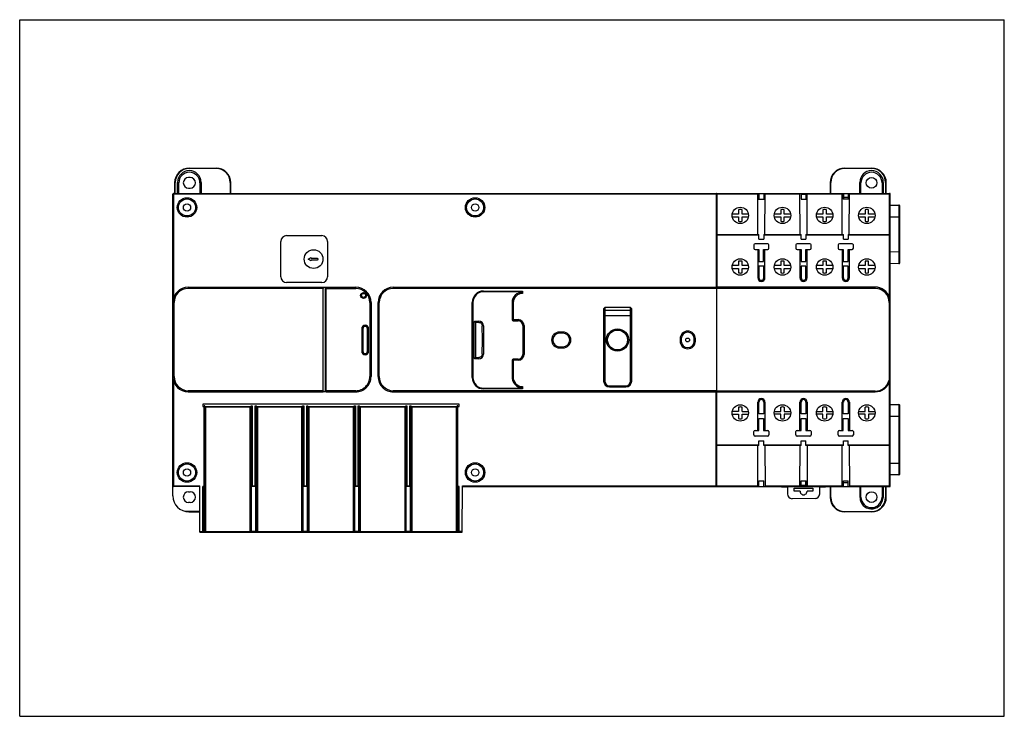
# Model space of a CAD drawing. Header units: millimetres. Extents: x 0 to 420, y 0 to 297.
import ezdxf

# ---------------------------------------------------------------- set-up
doc = ezdxf.new("R2010")
doc.units = ezdxf.units.MM
doc.header["$LTSCALE"] = 23.1
doc.layers.get('0').update_dxf_attribs({"linetype": 'CONTINUOUS'})

msp = doc.modelspace()

# ---------------------------------------------------------------- linework, layer by layer
at = {"color": 7, "linetype": 'Continuous'}
for p, q in [((0, 0), (0, 297)), ((0, 297), (420, 297)), ((420, 0), (420, 297)), ((72.37, 233.75), (83.77, 233.75)), ((351.97, 233.75), (363.37, 233.75)), ((66.07, 227.45), (66.07, 222.95)), ((67.35, 222.95), (67.37, 227.66)), ((67.37, 227.66), (67.87, 227.45)), ((67.85, 222.95), (67.87, 227.45)), ((72.67, 229.75), (72.07, 229.75)), ((77.37, 227.66), (76.87, 227.45)), ((76.87, 227.45), (76.89, 222.95)), ((77.37, 227.66), (77.39, 222.95)), ((90.07, 222.95), (90.07, 227.45)), ((345.67, 227.45), (345.67, 222.95)), ((358.35, 222.95), (358.37, 227.66)), ((358.37, 227.66), (358.87, 227.45)), ((358.85, 222.95), (358.87, 227.45)), ((368.37, 227.66), (367.87, 227.45)), ((367.87, 227.45), (367.89, 222.95)), ((368.37, 227.66), (368.39, 222.95)), ((369.67, 222.95), (369.67, 227.45)), ((65.37, 93.95), (65.37, 222.65)), ((65.67, 222.95), (371.07, 222.95)), ((72.07, 225.15), (72.67, 225.15)), ((297.07, 222.65), (297.08, 182.94)), ((297.37, 222.65), (297.37, 182.96)), ((314.87, 205.45), (314.81, 222.95)), ((315.2, 222.95), (315.2, 220.45)), ((315.36, 222.95), (315.36, 220.45)), ((317.38, 222.95), (317.38, 220.45)), ((317.54, 222.95), (317.54, 220.45)), ((317.87, 205.45), (317.93, 222.95)), ((332.87, 205.45), (332.81, 222.95)), ((333.38, 222.95), (333.38, 220.45)), ((335.37, 222.95), (335.37, 220.45)), ((335.54, 222.95), (335.54, 220.45)), ((335.87, 205.45), (335.93, 222.95)), ((350.87, 205.45), (350.81, 222.95)), ((351.2, 222.95), (351.2, 220.45)), ((351.36, 222.95), (351.36, 220.45)), ((353.38, 222.95), (353.38, 220.45)), ((353.54, 222.95), (353.54, 220.45)), ((353.87, 205.45), (353.93, 222.95)), ((371.37, 98.25), (371.37, 222.65)), ((315.2, 220.45), (317.54, 220.45)), ((335.37, 222.45), (333.38, 222.45)), ((333.38, 220.45), (335.54, 220.45)), ((353.54, 220.45), (351.2, 220.45)), ((353.38, 221.15), (351.36, 221.15)), ((306.62, 215.99), (306.62, 214.15)), ((308.12, 214.15), (308.12, 215.99)), ((324.62, 215.99), (324.62, 214.15)), ((326.12, 214.15), (326.12, 215.99)), ((342.62, 215.99), (342.62, 214.15)), ((344.12, 214.15), (344.12, 215.99)), ((360.62, 215.99), (360.62, 214.15)), ((362.12, 214.15), (362.12, 215.99)), ((371.37, 217.95), (375.07, 217.95)), ((375.37, 193.29), (375.37, 217.65)), ((306.62, 214.15), (303.92, 214.15)), ((303.92, 212.95), (306.62, 212.95)), ((306.62, 212.95), (306.62, 211.12)), ((310.82, 214.15), (308.12, 214.15)), ((308.12, 212.95), (310.82, 212.95)), ((308.12, 211.12), (308.12, 212.95)), ((324.62, 214.15), (321.92, 214.15)), ((321.92, 212.95), (324.62, 212.95)), ((324.62, 212.95), (324.62, 211.12)), ((328.82, 214.15), (326.12, 214.15)), ((326.12, 212.95), (328.82, 212.95)), ((326.12, 211.12), (326.12, 212.95)), ((342.62, 214.15), (339.92, 214.15)), ((339.92, 212.95), (342.62, 212.95)), ((342.62, 212.95), (342.62, 211.12)), ((346.82, 214.15), (344.12, 214.15)), ((344.12, 212.95), (346.82, 212.95)), ((344.12, 211.12), (344.12, 212.95)), ((360.62, 214.15), (357.92, 214.15)), ((357.92, 212.95), (360.62, 212.95)), ((360.62, 212.95), (360.62, 211.12)), ((364.82, 214.15), (362.12, 214.15)), ((362.12, 212.95), (364.82, 212.95)), ((362.12, 211.12), (362.12, 212.95)), ((111.37, 187.43), (111.37, 202.43)), ((113.87, 204.93), (128.87, 204.93)), ((131.37, 202.43), (131.37, 187.43)), ((297.37, 205.45), (315.34, 205.45)), ((315.34, 203.43), (315.34, 205.45)), ((315.34, 203.43), (317.39, 203.43)), ((317.39, 205.45), (333.34, 205.45)), ((317.39, 205.45), (317.39, 203.43)), ((333.34, 203.43), (333.34, 205.45)), ((333.34, 203.43), (335.39, 203.43)), ((335.39, 205.45), (351.34, 205.45)), ((335.39, 205.45), (335.39, 203.43)), ((351.34, 203.43), (351.34, 205.45)), ((351.34, 203.43), (353.39, 203.43)), ((353.39, 205.45), (371.07, 205.45)), ((353.39, 205.45), (353.39, 203.43)), ((313.12, 200.95), (313.12, 199.53)), ((319.07, 201.5), (313.67, 201.5)), ((313.67, 198.99), (314.83, 198.99)), ((314.83, 198.99), (315.33, 198.99)), ((314.83, 198.99), (314.83, 186.93)), ((315.33, 198.99), (315.33, 193.9)), ((317.34, 198.99), (317.9, 198.99)), ((317.34, 193.9), (317.34, 198.99)), ((317.9, 198.99), (319.07, 198.99)), ((317.9, 186.93), (317.9, 198.99)), ((319.62, 199.53), (319.62, 200.95)), ((331.12, 200.95), (331.12, 199.53)), ((337.07, 201.5), (331.67, 201.5)), ((331.67, 198.99), (332.83, 198.99)), ((332.83, 198.99), (333.33, 198.99)), ((332.83, 198.99), (332.83, 186.93)), ((333.33, 198.99), (333.33, 193.9)), ((335.34, 198.99), (335.9, 198.99)), ((335.34, 193.9), (335.34, 198.99)), ((335.9, 198.99), (337.07, 198.99)), ((335.9, 186.93), (335.9, 198.99)), ((337.62, 199.53), (337.62, 200.95)), ((349.12, 200.95), (349.12, 199.53)), ((355.07, 201.5), (349.67, 201.5)), ((349.67, 198.99), (350.83, 198.99)), ((350.83, 198.99), (351.33, 198.99)), ((350.83, 198.99), (350.83, 186.93)), ((351.33, 198.99), (351.33, 193.9)), ((353.34, 198.99), (353.9, 198.99)), ((353.34, 193.9), (353.34, 198.99)), ((353.9, 198.99), (355.07, 198.99)), ((353.9, 186.93), (353.9, 198.99)), ((355.62, 199.53), (355.62, 200.95)), ((375.07, 197.99), (375.07, 193.01)), ((123.06, 194.93), (124.37, 195.68)), ((124.37, 194.18), (123.06, 194.93)), ((124.37, 195.18), (124.37, 195.68)), ((127.08, 195.18), (124.37, 195.18)), ((124.37, 194.18), (124.37, 194.68)), ((124.37, 194.68), (127.08, 194.68)), ((306.62, 193.99), (306.62, 192.15)), ((308.12, 192.15), (308.12, 193.99)), ((315.33, 193.9), (317.34, 193.9)), ((324.62, 193.99), (324.62, 192.15)), ((326.12, 192.15), (326.12, 193.99)), ((333.33, 193.9), (335.34, 193.9)), ((342.62, 193.99), (342.62, 192.15)), ((344.12, 192.15), (344.12, 193.99)), ((351.33, 193.9), (353.34, 193.9)), ((360.62, 193.99), (360.62, 192.15)), ((362.12, 192.15), (362.12, 193.99)), ((306.62, 192.15), (303.92, 192.15)), ((303.92, 190.95), (306.62, 190.95)), ((306.62, 190.95), (306.62, 189.12)), ((310.82, 192.15), (308.12, 192.15)), ((308.12, 190.95), (310.82, 190.95)), ((308.12, 189.12), (308.12, 190.95)), ((317.4, 191.97), (315.33, 191.97)), ((315.33, 191.97), (315.33, 186.93)), ((317.4, 186.93), (317.4, 191.97)), ((324.62, 192.15), (321.92, 192.15)), ((321.92, 190.95), (324.62, 190.95)), ((324.62, 190.95), (324.62, 189.12)), ((328.82, 192.15), (326.12, 192.15)), ((326.12, 190.95), (328.82, 190.95)), ((326.12, 189.12), (326.12, 190.95)), ((335.4, 191.97), (333.33, 191.97)), ((333.33, 191.97), (333.33, 186.93)), ((335.4, 186.93), (335.4, 191.97)), ((342.62, 192.15), (339.92, 192.15)), ((339.92, 190.95), (342.62, 190.95)), ((342.62, 190.95), (342.62, 189.12)), ((346.82, 192.15), (344.12, 192.15)), ((344.12, 190.95), (346.82, 190.95)), ((344.12, 189.12), (344.12, 190.95)), ((353.4, 191.97), (351.33, 191.97)), ((351.33, 191.97), (351.33, 186.93)), ((353.4, 186.93), (353.4, 191.97)), ((360.62, 192.15), (357.92, 192.15)), ((357.92, 190.95), (360.62, 190.95)), ((360.62, 190.95), (360.62, 189.12)), ((364.82, 192.15), (362.12, 192.15)), ((362.12, 190.95), (364.82, 190.95)), ((362.12, 189.12), (362.12, 190.95)), ((375.07, 192.99), (371.37, 192.95)), ((375.07, 193.01), (375.07, 192.99)), ((128.87, 184.93), (113.87, 184.93)), ((71.87, 182.93), (129.39, 182.93)), ((129.38, 138.83), (129.38, 182.43)), ((129.45, 182.93), (143.37, 182.93)), ((130.37, 182.43), (130.37, 138.83)), ((159.37, 182.93), (364.87, 182.93)), ((214.52, 181.02), (197.87, 181.02)), ((214.52, 181.32), (214.52, 180.33)), ((364.87, 182.99), (297.37, 182.99)), ((297.37, 98.25), (297.37, 182.93)), ((149.87, 176.43), (149.87, 144.83)), ((152.87, 144.83), (152.87, 176.43)), ((193.3, 176.45), (193.3, 144.45)), ((210.05, 176.35), (210.05, 169.12)), ((210.55, 176.35), (210.55, 169.12)), ((249.07, 173.77), (249.57, 174.3)), ((249.07, 173.77), (249.07, 142.95)), ((260.57, 174.3), (249.57, 174.3)), ((249.57, 174.3), (249.57, 142.95)), ((260.57, 142.95), (260.57, 174.3)), ((260.57, 174.3), (261.07, 173.77)), ((261.07, 142.95), (261.07, 173.77)), ((193.92, 152.75), (193.92, 168.15)), ((194.01, 168.37), (194.04, 168.33)), ((194.01, 168.37), (194.42, 167.95)), ((194.08, 168.3), (194.12, 168.26)), ((194.16, 168.21), (194.21, 168.17)), ((194.22, 168.45), (195.82, 168.45)), ((194.26, 168.12), (194.31, 168.07)), ((194.36, 168.01), (194.42, 167.95)), ((210.55, 169.12), (212.62, 169.12)), ((210.55, 168.62), (212.62, 168.62)), ((145.89, 165.25), (145.89, 155.65)), ((146.39, 165.25), (146.39, 155.65)), ((148.34, 155.65), (148.34, 165.25)), ((148.84, 155.65), (148.84, 165.25)), ((197.82, 166.47), (197.87, 160.45)), ((214.64, 166.6), (214.64, 154.3)), ((215.14, 166.6), (215.14, 154.3)), ((231.77, 163.82), (230.27, 163.82)), ((197.87, 160.45), (197.82, 154.44)), ((231.77, 163.32), (230.27, 163.32)), ((281.7, 160.95), (281.7, 159.95)), ((282.2, 160.95), (282.2, 159.95)), ((287.74, 159.95), (287.74, 160.95)), ((288.24, 159.95), (288.24, 160.95)), ((230.27, 157.59), (231.77, 157.59)), ((230.27, 157.09), (231.77, 157.09)), ((194.01, 152.54), (194.42, 152.95)), ((194.01, 152.54), (194.04, 152.57)), ((194.08, 152.61), (194.12, 152.65)), ((194.16, 152.69), (194.21, 152.74)), ((195.82, 152.45), (194.22, 152.45)), ((194.26, 152.79), (194.31, 152.84)), ((194.36, 152.9), (194.42, 152.95)), ((210.05, 151.79), (210.05, 145.04)), ((212.62, 152.29), (210.55, 152.29)), ((210.55, 151.79), (210.55, 145.01)), ((212.62, 151.79), (210.55, 151.79)), ((143.36, 138.83), (130.67, 138.83)), ((197.87, 139.89), (214.52, 139.89)), ((214.52, 140.55), (214.52, 139.59)), ((251.57, 140.95), (258.57, 140.95)), ((251.57, 140.45), (258.57, 140.45)), ((71.87, 138.33), (129.39, 138.33)), ((129.39, 138.33), (129.45, 138.37)), ((130.45, 138.39), (130.32, 138.39)), ((130.5, 138.39), (130.45, 138.39)), ((130.68, 138.33), (143.37, 138.33)), ((159.37, 138.33), (364.87, 138.33)), ((78.11, 133.06), (78.11, 132.1)), ((187.53, 133.06), (78.11, 133.06)), ((78.11, 132.1), (78.72, 132.1)), ((78.72, 78.45), (78.72, 132.35)), ((78.97, 132.35), (78.72, 132.35)), ((78.97, 78.85), (78.97, 132.35)), ((78.97, 132.1), (79.27, 131.8)), ((78.97, 132.1), (98.67, 132.1)), ((79.09, 131.99), (79.12, 131.95)), ((79.15, 131.92), (79.19, 131.88)), ((79.23, 131.84), (79.27, 131.8)), ((98.33, 131.86), (98.27, 131.8)), ((98.67, 78.85), (98.67, 132.35)), ((98.67, 132.35), (99.21, 132.35)), ((98.91, 78.46), (98.91, 132.35)), ((100.42, 132.35), (100.97, 132.35)), ((100.72, 78.45), (100.72, 132.35)), ((100.97, 78.85), (100.97, 132.35)), ((100.97, 132.1), (120.67, 132.1)), ((101.31, 131.86), (101.37, 131.8)), ((120.67, 132.1), (120.37, 131.8)), ((120.41, 131.84), (120.37, 131.8)), ((120.48, 131.92), (120.45, 131.88)), ((120.55, 131.99), (120.52, 131.95)), ((120.67, 78.75), (120.67, 132.35)), ((120.67, 132.35), (121.21, 132.35)), ((120.91, 78.46), (120.91, 132.35)), ((122.42, 132.35), (122.97, 132.35)), ((122.72, 78.45), (122.72, 132.35)), ((122.97, 78.75), (122.97, 132.35)), ((122.97, 132.1), (123.27, 131.8)), ((122.97, 132.1), (142.67, 132.1)), ((123.09, 131.99), (123.12, 131.95)), ((123.15, 131.92), (123.19, 131.88)), ((123.23, 131.84), (123.27, 131.8)), ((142.67, 132.1), (142.37, 131.8)), ((142.41, 131.84), (142.37, 131.8)), ((142.48, 131.92), (142.45, 131.88)), ((142.55, 131.99), (142.52, 131.95)), ((142.67, 78.75), (142.67, 132.35)), ((142.67, 132.35), (143.21, 132.35)), ((142.91, 78.46), (142.91, 132.35)), ((144.42, 132.35), (144.97, 132.35)), ((144.72, 78.45), (144.72, 132.35)), ((144.97, 78.75), (144.97, 132.35)), ((144.97, 132.1), (145.27, 131.8)), ((144.97, 132.1), (164.67, 132.1)), ((145.09, 131.99), (145.12, 131.95)), ((145.15, 131.92), (145.19, 131.88)), ((145.23, 131.84), (145.27, 131.8)), ((164.67, 132.1), (164.37, 131.8)), ((164.41, 131.84), (164.37, 131.8)), ((164.48, 131.92), (164.45, 131.88)), ((164.55, 131.99), (164.52, 131.95)), ((164.67, 78.75), (164.67, 132.35)), ((164.67, 132.35), (165.21, 132.35)), ((164.91, 78.46), (164.91, 132.35)), ((166.42, 132.35), (166.97, 132.35)), ((166.72, 78.45), (166.72, 132.35)), ((166.97, 78.75), (166.97, 132.35)), ((166.97, 132.1), (167.27, 131.8)), ((166.97, 132.1), (186.67, 132.1)), ((167.09, 131.99), (167.12, 131.95)), ((167.15, 131.92), (167.19, 131.88)), ((167.23, 131.84), (167.27, 131.8)), ((186.67, 132.1), (186.37, 131.8)), ((186.41, 131.84), (186.37, 131.8)), ((186.48, 131.92), (186.45, 131.88)), ((186.55, 131.99), (186.52, 131.95)), ((186.67, 78.75), (186.67, 132.35)), ((186.91, 132.35), (186.67, 132.35)), ((186.91, 78.45), (186.91, 132.35)), ((186.91, 132.1), (187.53, 132.1)), ((187.53, 132.1), (187.53, 133.06)), ((306.62, 131.79), (306.62, 129.95)), ((308.12, 129.95), (308.12, 131.79)), ((314.83, 121.92), (314.83, 133.97)), ((315.33, 128.94), (315.33, 133.97)), ((317.4, 133.97), (317.4, 128.94)), ((317.9, 133.97), (317.9, 121.92)), ((324.62, 129.95), (324.62, 131.79)), ((326.12, 131.79), (326.12, 129.95)), ((332.83, 121.92), (332.83, 133.97)), ((333.33, 128.94), (333.33, 133.97)), ((335.4, 133.97), (335.4, 128.94)), ((335.9, 133.97), (335.9, 121.92)), ((342.62, 129.95), (342.62, 131.79)), ((344.12, 131.79), (344.12, 129.95)), ((350.83, 121.92), (350.83, 133.97)), ((351.33, 128.94), (351.33, 133.97)), ((353.4, 133.97), (353.4, 128.94)), ((353.9, 133.97), (353.9, 121.92)), ((360.62, 129.95), (360.62, 131.79)), ((362.12, 131.79), (362.12, 129.95)), ((371.37, 132.95), (375.07, 132.92)), ((375.07, 132.92), (375.07, 132.9)), ((375.07, 132.92), (375.07, 127.92)), ((375.37, 103.25), (375.37, 132.62)), ((306.62, 129.95), (303.92, 129.95)), ((303.92, 128.75), (306.62, 128.75)), ((306.62, 128.75), (306.62, 126.92)), ((308.12, 129.95), (310.82, 129.95)), ((308.12, 128.75), (310.82, 128.75)), ((308.12, 126.92), (308.12, 128.75)), ((317.4, 128.94), (315.33, 128.94)), ((315.33, 127.01), (317.34, 127.01)), ((315.33, 121.92), (315.33, 127.01)), ((317.34, 127.01), (317.34, 121.92)), ((321.92, 129.95), (324.62, 129.95)), ((324.62, 128.75), (321.92, 128.75)), ((324.62, 126.92), (324.62, 128.75)), ((326.12, 129.95), (328.82, 129.95)), ((328.82, 128.75), (326.12, 128.75)), ((326.12, 128.75), (326.12, 126.92)), ((335.4, 128.94), (333.33, 128.94)), ((333.33, 127.01), (335.34, 127.01)), ((333.33, 121.92), (333.33, 127.01)), ((335.34, 127.01), (335.34, 121.92)), ((339.92, 129.95), (342.62, 129.95)), ((342.62, 128.75), (339.92, 128.75)), ((342.62, 126.92), (342.62, 128.75)), ((344.12, 129.95), (346.82, 129.95)), ((346.82, 128.75), (344.12, 128.75)), ((344.12, 128.75), (344.12, 126.92)), ((353.4, 128.94), (351.33, 128.94)), ((351.33, 127.01), (353.34, 127.01)), ((351.33, 121.92), (351.33, 127.01)), ((353.34, 127.01), (353.34, 121.92)), ((357.92, 129.95), (360.62, 129.95)), ((360.62, 128.75), (357.92, 128.75)), ((360.62, 126.92), (360.62, 128.75)), ((362.12, 129.95), (364.82, 129.95)), ((364.82, 128.75), (362.12, 128.75)), ((362.12, 128.75), (362.12, 126.92)), ((313.67, 121.92), (315.33, 121.92)), ((317.34, 121.92), (319.07, 121.92)), ((331.67, 121.92), (333.33, 121.92)), ((335.34, 121.92), (337.07, 121.92)), ((349.67, 121.92), (351.33, 121.92)), ((353.34, 121.92), (355.07, 121.92)), ((313.12, 119.95), (313.12, 121.37)), ((319.07, 119.41), (313.67, 119.41)), ((319.62, 121.37), (319.62, 119.95)), ((331.12, 119.95), (331.12, 121.37)), ((337.07, 119.41), (331.67, 119.41)), ((337.62, 121.37), (337.62, 119.95)), ((349.12, 119.95), (349.12, 121.37)), ((355.07, 119.41), (349.67, 119.41)), ((355.62, 121.37), (355.62, 119.95)), ((315.34, 115.45), (297.37, 115.45)), ((314.81, 97.95), (314.87, 115.45)), ((315.34, 117.48), (317.39, 117.48)), ((315.34, 115.45), (315.34, 117.48)), ((317.39, 115.45), (317.39, 117.48)), ((333.34, 115.45), (317.39, 115.45)), ((317.87, 115.45), (317.93, 97.95)), ((332.81, 97.95), (332.87, 115.45)), ((333.34, 117.48), (335.39, 117.48)), ((333.34, 115.45), (333.34, 117.48)), ((335.39, 115.45), (335.39, 117.48)), ((351.34, 115.45), (335.39, 115.45)), ((335.87, 115.45), (335.93, 97.95)), ((350.81, 97.95), (350.87, 115.45)), ((351.34, 117.48), (353.39, 117.48)), ((351.34, 115.45), (351.34, 117.48)), ((353.39, 115.45), (353.39, 117.48)), ((371.07, 115.45), (353.39, 115.45)), ((353.87, 115.45), (353.93, 97.95)), ((375.07, 102.95), (371.37, 102.95)), ((76.82, 97.95), (65.67, 97.95)), ((76.89, 78.45), (76.82, 98.25)), ((78.11, 78.45), (78.11, 97.95)), ((78.72, 97.95), (78.11, 97.95)), ((98.91, 97.95), (99.21, 98.25)), ((100.72, 97.95), (98.91, 97.95)), ((99.03, 98.07), (99.06, 98.1)), ((99.1, 98.14), (99.13, 98.18)), ((99.17, 98.21), (99.21, 98.25)), ((100.72, 97.95), (100.42, 98.25)), ((100.46, 98.21), (100.42, 98.25)), ((120.91, 97.95), (121.21, 98.25)), ((122.72, 97.95), (120.91, 97.95)), ((121.03, 98.07), (121.06, 98.1)), ((121.1, 98.14), (121.13, 98.18)), ((121.17, 98.21), (121.21, 98.25)), ((122.72, 97.95), (122.42, 98.25)), ((122.46, 98.21), (122.42, 98.25)), ((122.54, 98.14), (122.5, 98.17)), ((122.61, 98.07), (122.58, 98.1)), ((142.91, 97.95), (143.21, 98.25)), ((144.72, 97.95), (142.91, 97.95)), ((143.03, 98.07), (143.06, 98.1)), ((143.1, 98.14), (143.13, 98.18)), ((143.17, 98.21), (143.21, 98.25)), ((144.72, 97.95), (144.42, 98.25)), ((144.46, 98.21), (144.42, 98.25)), ((144.54, 98.14), (144.5, 98.17)), ((144.61, 98.07), (144.58, 98.1)), ((164.91, 97.95), (165.21, 98.25)), ((166.72, 97.95), (164.91, 97.95)), ((165.03, 98.07), (165.06, 98.1)), ((165.1, 98.14), (165.13, 98.18)), ((165.17, 98.21), (165.21, 98.25)), ((166.72, 97.95), (166.42, 98.25)), ((166.46, 98.21), (166.42, 98.25)), ((166.54, 98.14), (166.5, 98.17)), ((166.61, 98.07), (166.58, 98.1)), ((187.53, 97.95), (186.91, 97.95)), ((187.53, 78.45), (187.53, 97.95)), ((188.75, 78.45), (188.82, 98.25)), ((188.82, 97.95), (371.07, 97.95)), ((315.36, 100.45), (317.38, 100.45)), ((315.36, 97.95), (315.36, 100.45)), ((317.38, 97.95), (317.38, 100.45)), ((324.98, 97.78), (324.98, 97.95)), ((324.98, 97.78), (327.47, 97.78)), ((325.47, 97.95), (325.47, 97.78)), ((327.47, 97.95), (327.47, 94.78)), ((330.37, 97.24), (338.37, 97.24)), ((330.37, 95.94), (330.37, 97.24)), ((333.38, 100.45), (335.54, 100.45)), ((333.38, 97.95), (333.38, 100.45)), ((335.37, 98.45), (333.38, 98.45)), ((335.37, 97.95), (335.37, 100.45)), ((335.54, 97.95), (335.54, 100.45)), ((338.37, 97.24), (338.37, 95.95)), ((341.25, 94.8), (341.25, 97.95)), ((341.25, 97.81), (343.74, 97.78)), ((343.26, 97.95), (343.26, 97.79)), ((343.74, 97.78), (343.74, 97.95)), ((345.67, 97.95), (345.67, 93.45)), ((351.36, 100.45), (353.38, 100.45)), ((351.36, 97.95), (351.36, 100.45)), ((351.36, 99.75), (353.38, 99.75)), ((353.38, 97.95), (353.38, 100.45)), ((358.47, 93.29), (358.45, 97.95)), ((358.87, 93.46), (358.85, 97.95)), ((367.89, 97.95), (367.87, 93.46)), ((368.29, 97.95), (368.27, 93.29)), ((369.67, 93.45), (369.67, 97.95)), ((72.07, 95.75), (72.67, 95.75)), ((339.27, 92.81), (329.47, 92.78)), ((332.87, 95.94), (330.37, 95.94)), ((338.37, 95.95), (335.87, 95.94)), ((72.67, 91.15), (72.07, 91.15)), ((72.17, 87.15), (76.86, 87.15)), ((363.37, 87.15), (351.97, 87.15)), ((76.89, 78.45), (188.75, 78.45)), ((0, 0), (420, 0))]:
    msp.add_line(p, q, dxfattribs=at)
at = {"color": 9, "linetype": 'Continuous'}
for p, q in [((72.37, 233.75), (72.37, 233.58)), ((83.77, 233.58), (72.37, 233.58)), ((83.77, 233.58), (83.77, 233.75)), ((351.97, 233.75), (351.97, 233.58)), ((363.37, 233.58), (351.97, 233.58)), ((363.37, 233.58), (363.37, 233.75)), ((66.37, 222.95), (66.37, 227.58)), ((89.77, 227.58), (89.77, 222.95)), ((345.97, 222.95), (345.97, 227.58)), ((369.37, 227.58), (369.37, 222.95)), ((314.81, 222.65), (65.37, 222.65)), ((65.67, 222.95), (65.67, 178.38)), ((297.07, 222.65), (297.07, 222.95)), ((332.81, 222.65), (317.93, 222.65)), ((350.81, 222.65), (335.93, 222.65)), ((371.37, 222.65), (353.93, 222.65)), ((371.07, 178.44), (371.07, 222.95)), ((375.07, 217.95), (375.07, 217.93)), ((375.07, 217.95), (375.07, 213.39)), ((371.37, 212.95), (375.37, 212.95)), ((375.07, 213.39), (375.07, 212.95)), ((375.07, 212.95), (375.07, 197.99)), ((315.34, 205.15), (297.37, 205.15)), ((333.34, 205.15), (317.39, 205.15)), ((351.34, 205.15), (335.39, 205.15)), ((371.37, 205.15), (353.39, 205.15)), ((375.07, 197.99), (371.37, 197.95)), ((375.37, 197.99), (375.07, 197.99)), ((71.87, 182.93), (71.87, 182.43)), ((129.38, 182.43), (71.87, 182.43)), ((129.45, 138.37), (129.45, 182.93)), ((130.37, 182.43), (143.37, 182.43)), ((130.45, 182.93), (130.45, 182.83)), ((130.67, 182.6), (130.67, 182.52)), ((130.67, 182.52), (130.67, 182.43)), ((130.67, 138.83), (130.67, 182.43)), ((143.37, 182.43), (143.37, 182.93)), ((159.37, 182.93), (159.37, 182.43)), ((364.87, 182.43), (159.37, 182.43)), ((197.87, 181.32), (197.87, 181.02)), ((197.87, 181.32), (214.52, 181.32)), ((364.87, 182.95), (364.87, 182.99)), ((364.87, 182.43), (364.87, 182.93)), ((65.87, 176.43), (65.37, 176.43)), ((65.87, 144.83), (65.87, 176.43)), ((149.37, 176.43), (149.37, 144.83)), ((149.87, 176.43), (149.37, 176.43)), ((153.37, 176.43), (152.87, 176.43)), ((153.37, 144.83), (153.37, 176.43)), ((193, 144.45), (193, 176.45)), ((193.3, 176.45), (193, 176.45)), ((371.37, 176.43), (370.87, 176.43)), ((370.87, 176.43), (370.87, 143.27)), ((210.55, 176.35), (210.05, 176.35)), ((249.57, 173.1), (249.07, 172.63)), ((249.57, 173.1), (260.57, 173.1)), ((260.57, 173.1), (261.07, 172.63)), ((195.82, 167.95), (195.82, 168.45)), ((210.55, 169.12), (210.05, 169.12)), ((210.55, 169.12), (210.55, 168.62)), ((212.62, 169.12), (212.62, 168.62)), ((261.07, 170.76), (249.07, 170.76)), ((145.89, 165.25), (146.39, 165.25)), ((148.34, 165.25), (148.84, 165.25)), ((194.42, 167.95), (194.42, 152.95)), ((195.81, 167.95), (194.42, 167.95)), ((197.37, 160.45), (197.32, 166.47)), ((197.82, 166.47), (197.32, 166.47)), ((215.14, 166.6), (214.64, 166.6)), ((230.27, 163.82), (230.27, 163.32)), ((231.77, 163.82), (231.77, 163.32)), ((197.32, 154.44), (197.37, 160.45)), ((282.2, 160.95), (281.7, 160.95)), ((281.7, 159.95), (282.2, 159.95)), ((288.24, 160.95), (287.74, 160.95)), ((287.74, 159.95), (288.24, 159.95)), ((146.39, 155.65), (145.89, 155.65)), ((148.84, 155.65), (148.34, 155.65)), ((230.27, 157.59), (230.27, 157.09)), ((231.77, 157.09), (231.77, 157.59)), ((194.42, 152.95), (195.82, 152.95)), ((195.82, 152.45), (195.82, 152.95)), ((197.32, 154.44), (197.82, 154.44)), ((210.55, 151.79), (210.05, 151.79)), ((210.55, 151.79), (210.55, 152.29)), ((212.62, 151.79), (212.62, 152.29)), ((214.64, 154.3), (215.14, 154.3)), ((65.87, 144.83), (65.37, 144.83)), ((65.67, 142.9), (65.67, 97.96)), ((149.87, 144.83), (149.37, 144.83)), ((153.37, 144.83), (152.87, 144.83)), ((193, 144.45), (193.3, 144.45)), ((249.57, 142.95), (249.07, 142.95)), ((260.57, 142.95), (261.07, 142.95)), ((370.87, 143.27), (371.16, 143.19)), ((371.07, 97.95), (371.07, 142.9)), ((71.87, 138.33), (71.87, 138.83)), ((129.38, 138.83), (71.87, 138.83)), ((130.67, 138.83), (130.37, 138.83)), ((143.37, 138.83), (143.37, 138.33)), ((159.37, 138.33), (159.37, 138.83)), ((297.37, 138.83), (159.37, 138.83)), ((197.87, 139.89), (197.87, 139.59)), ((214.52, 139.59), (197.87, 139.59)), ((251.57, 140.95), (251.57, 140.45)), ((258.57, 140.45), (258.57, 140.95)), ((364.87, 138.63), (297.37, 138.63)), ((364.87, 138.63), (364.87, 138.33)), ((130.45, 138.43), (130.45, 138.39)), ((297.07, 97.95), (297.07, 138.33)), ((79.27, 131.8), (79.27, 78.85)), ((98.27, 131.8), (79.27, 131.8)), ((98.27, 78.45), (98.27, 131.8)), ((99.21, 132.35), (99.21, 98.25)), ((100.42, 98.25), (100.42, 132.35)), ((101.37, 131.8), (101.37, 78.45)), ((120.37, 131.8), (101.37, 131.8)), ((120.37, 78.45), (120.37, 131.8)), ((121.21, 132.35), (121.21, 98.25)), ((122.42, 98.25), (122.42, 132.35)), ((123.27, 131.8), (123.27, 78.46)), ((142.37, 131.8), (123.27, 131.8)), ((142.37, 78.45), (142.37, 131.8)), ((143.21, 132.35), (143.21, 98.25)), ((144.42, 98.25), (144.42, 132.35)), ((145.27, 131.8), (145.27, 78.46)), ((164.37, 131.8), (145.27, 131.8)), ((164.37, 78.45), (164.37, 131.8)), ((165.21, 132.35), (165.21, 98.25)), ((166.42, 98.25), (166.42, 132.35)), ((167.27, 131.8), (167.27, 78.46)), ((186.37, 131.8), (167.27, 131.8)), ((186.37, 78.45), (186.37, 131.8)), ((371.37, 127.95), (375.07, 127.92)), ((375.07, 127.92), (375.37, 127.92)), ((375.07, 127.92), (375.07, 102.97)), ((297.37, 115.75), (315.34, 115.75)), ((317.39, 115.75), (333.34, 115.75)), ((335.39, 115.75), (351.34, 115.75)), ((353.39, 115.75), (371.36, 115.75)), ((371.37, 107.95), (375.37, 107.95)), ((375.07, 102.97), (375.07, 102.95)), ((65.37, 98.25), (76.82, 98.25)), ((99.21, 98.25), (100.42, 98.25)), ((121.21, 98.25), (122.42, 98.25)), ((143.21, 98.25), (144.42, 98.25)), ((165.21, 98.25), (166.42, 98.25)), ((188.82, 98.25), (314.81, 98.25)), ((317.93, 98.25), (332.81, 98.25)), ((335.93, 98.25), (350.81, 98.25)), ((345.97, 93.33), (345.97, 97.95)), ((353.93, 98.25), (371.36, 98.25)), ((369.37, 97.95), (369.37, 93.33)), ((358.47, 93.29), (358.87, 93.46)), ((368.27, 93.29), (367.87, 93.46)), ((76.86, 87.33), (70.64, 87.33)), ((351.97, 87.33), (363.37, 87.33)), ((351.97, 87.33), (351.97, 87.15)), ((363.37, 87.15), (363.37, 87.33)), ((76.89, 78.85), (78.11, 78.85)), ((78.97, 78.85), (98.67, 78.85)), ((98.91, 78.95), (100.72, 78.95)), ((100.97, 78.85), (120.67, 78.85)), ((120.91, 78.95), (122.72, 78.95)), ((122.97, 78.75), (142.66, 78.75)), ((142.91, 78.95), (144.72, 78.95)), ((144.97, 78.75), (164.66, 78.75)), ((164.91, 78.95), (166.72, 78.95)), ((166.97, 78.75), (186.66, 78.75)), ((187.53, 78.95), (188.75, 78.95))]:
    msp.add_line(p, q, dxfattribs=at)
at = {"color": 7, "linetype": 'Continuous'}
for points in [[(78.97, 132.1), (78.97, 132.1), (78.98, 132.09), (78.99, 132.08), (79.01, 132.06), (79.03, 132.04)], [(120.67, 132.1), (120.67, 132.1), (120.66, 132.09), (120.64, 132.08), (120.63, 132.06), (120.61, 132.04)], [(122.97, 132.1), (122.97, 132.1), (122.98, 132.09), (122.99, 132.08), (123.01, 132.06), (123.03, 132.04)], [(142.67, 132.1), (142.67, 132.1), (142.66, 132.09), (142.64, 132.08), (142.63, 132.06), (142.61, 132.04)], [(144.97, 132.1), (144.97, 132.1), (144.98, 132.09), (144.99, 132.08), (145.01, 132.06), (145.03, 132.04)], [(164.67, 132.1), (164.67, 132.1), (164.66, 132.09), (164.64, 132.08), (164.63, 132.06), (164.61, 132.04)], [(166.97, 132.1), (166.97, 132.1), (166.98, 132.09), (166.99, 132.08), (167.01, 132.06), (167.03, 132.04)], [(186.67, 132.1), (186.67, 132.1), (186.66, 132.09), (186.64, 132.08), (186.63, 132.06), (186.61, 132.04)], [(98.91, 97.95), (98.92, 97.96), (98.92, 97.96), (98.94, 97.98), (98.95, 97.99), (98.98, 98.02)], [(100.61, 98.07), (100.58, 98.1), (100.54, 98.14), (100.5, 98.17)], [(100.72, 97.95), (100.72, 97.96), (100.71, 97.96), (100.7, 97.98), (100.68, 97.99), (100.66, 98.02)], [(120.91, 97.95), (120.92, 97.96), (120.92, 97.96), (120.94, 97.98), (120.95, 97.99), (120.98, 98.02)], [(122.72, 97.95), (122.72, 97.96), (122.71, 97.96), (122.7, 97.98), (122.68, 97.99), (122.66, 98.02)], [(142.91, 97.95), (142.92, 97.96), (142.92, 97.96), (142.94, 97.98), (142.95, 97.99), (142.98, 98.02)], [(144.72, 97.95), (144.72, 97.96), (144.71, 97.96), (144.7, 97.98), (144.68, 97.99), (144.66, 98.02)], [(164.91, 97.95), (164.92, 97.96), (164.92, 97.96), (164.94, 97.98), (164.95, 97.99), (164.98, 98.02)], [(166.72, 97.95), (166.72, 97.96), (166.71, 97.96), (166.7, 97.98), (166.68, 97.99), (166.66, 98.02)]]:
    msp.add_lwpolyline(points, dxfattribs=at)
for centre, radius in [((363.37, 227.45), 2.3), ((71.37, 216.95), 3.64), ((71.37, 216.95), 1.55), ((194.27, 216.95), 3.64), ((194.27, 216.95), 1.55), ((307.37, 213.55), 3.5), ((325.37, 213.55), 3.5), ((343.37, 213.55), 3.5), ((361.37, 213.55), 3.5), ((125.37, 194.93), 4), ((307.37, 191.55), 3.5), ((325.37, 191.55), 3.5), ((343.37, 191.55), 3.5), ((361.37, 191.55), 3.5), ((146.67, 179.45), 1.25), ((146.67, 179.45), 0.85), ((255.02, 160.45), 4.75), ((255.02, 160.45), 4.25), ((284.92, 160.45), 0.802), ((307.37, 129.35), 3.5), ((325.37, 129.35), 3.5), ((343.37, 129.35), 3.5), ((361.37, 129.35), 3.5), ((71.37, 103.95), 3.64), ((71.37, 103.95), 1.55), ((194.27, 103.95), 3.64), ((194.27, 103.95), 1.55), ((363.37, 93.45), 2.3)]:
    msp.add_circle(centre, radius, dxfattribs=at)
at = {"color": 9, "linetype": 'Continuous'}
for centre in [(71.37, 216.95), (194.27, 216.95), (71.37, 103.95), (194.27, 103.95)]:
    msp.add_circle(centre, 4.14, dxfattribs=at)
at = {"color": 7, "linetype": 'Continuous'}
for centre, radius, start, end in [((72.37, 227.45), 6.3, 90, 180), ((72.37, 227.64), 5, 0.2309, 179.7691), ((72.37, 227.43), 4.5, 0.2363, 179.7546), ((83.77, 227.45), 6.3, 0, 90), ((351.97, 227.45), 6.3, 90, 180), ((363.37, 227.64), 5, 0.2309, 179.7691), ((363.37, 227.43), 4.5, 0.2363, 179.7546), ((363.37, 227.45), 6.3, 0, 90), ((72.07, 227.45), 2.3, 90, 270), ((72.67, 227.45), 2.3, 270, 90), ((65.67, 222.65), 0.3, 90, 180), ((297.07, 222.65), 0.3, 0, 90), ((371.07, 222.65), 0.3, 0, 90), ((307.37, 213.55), 2.55, 72.8954, 107.1046), ((325.37, 213.55), 2.55, 72.8954, 107.1046), ((343.37, 213.55), 2.55, 72.8954, 107.1046), ((361.37, 213.55), 2.55, 72.8954, 107.1046), ((375.07, 217.65), 0.3, 0, 90.0014), ((307.37, 213.55), 2.55, 252.8954, 287.1046), ((325.37, 213.55), 2.55, 252.8954, 287.1046), ((343.37, 213.55), 2.55, 252.8954, 287.1046), ((361.37, 213.55), 2.55, 252.8954, 287.1046), ((113.87, 202.43), 2.5, 90, 180), ((128.87, 202.43), 2.5, 0, 90), ((371.07, 205.15), 0.3, 0, 90), ((313.67, 200.95), 0.547, 90, 180), ((313.67, 199.53), 0.547, 180, 270), ((319.07, 200.95), 0.547, 0, 90), ((319.07, 199.53), 0.547, 270, 360), ((331.67, 200.95), 0.547, 90, 180), ((331.67, 199.53), 0.547, 180, 270), ((337.07, 200.95), 0.547, 0, 90), ((337.07, 199.53), 0.547, 270, 360), ((349.67, 200.95), 0.547, 90, 180), ((349.67, 199.53), 0.547, 180, 270), ((355.07, 200.95), 0.547, 0, 90), ((355.07, 199.53), 0.547, 270, 360), ((127.08, 194.93), 0.25, 270, 90), ((307.37, 191.55), 2.55, 72.8954, 107.1046), ((325.37, 191.55), 2.55, 72.8954, 107.1046), ((343.37, 191.55), 2.55, 72.8954, 107.1046), ((361.37, 191.55), 2.55, 72.8954, 107.1046), ((375.07, 193.29), 0.3, 270.5002, 360), ((307.37, 191.55), 2.55, 252.8954, 287.1046), ((325.37, 191.55), 2.55, 252.8954, 287.1046), ((343.37, 191.55), 2.55, 252.8954, 287.1046), ((361.37, 191.55), 2.55, 252.8954, 287.1046), ((113.87, 187.43), 2.5, 180, 270), ((128.87, 187.43), 2.5, 270, 360), ((316.37, 186.93), 1.53, 180, 360), ((316.37, 186.93), 1.03, 180, 360), ((334.37, 186.93), 1.53, 180, 360), ((334.37, 186.93), 1.03, 180, 360), ((352.37, 186.93), 1.53, 180, 360), ((352.37, 186.93), 1.03, 180, 360), ((71.87, 176.43), 6.5, 90, 180), ((130.68, 182.63), 0.3, 89.9994, 150.5021), ((143.37, 176.43), 6.5, 0, 90), ((159.37, 176.43), 6.5, 90, 180), ((197.87, 176.45), 4.56, 90, 180), ((214.52, 176.35), 4.47, 90, 180), ((364.87, 176.43), 6.5, 0, 90), ((214.52, 176.35), 3.97, 90, 180.024), ((364.89, 176.49), 6.48, 6.3304, 17.5102), ((364.92, 176.5), 6.45, 2.1729, 6.3271), ((364.94, 176.5), 6.43, 0.0003, 2.1704), ((195.82, 166.45), 2, 0.5, 90), ((210.55, 169.12), 0.5, 180, 270), ((212.62, 166.6), 2.52, 0, 90), ((212.62, 166.6), 2.02, 0, 90), ((147.37, 165.25), 1.47, 0, 180), ((147.37, 165.25), 0.974, 0, 180), ((230.27, 160.45), 3.37, 90, 270), ((231.77, 160.45), 3.37, 270, 90), ((284.97, 160.95), 3.27, 0, 180), ((230.27, 160.45), 2.87, 90, 270), ((231.77, 160.45), 2.87, 270, 90), ((284.97, 159.95), 3.27, 180, 360), ((284.97, 160.95), 2.77, 0, 180), ((284.97, 159.95), 2.77, 180, 360), ((147.37, 155.65), 1.47, 180, 360), ((147.37, 155.65), 0.974, 180, 360), ((195.82, 154.45), 2, 270, 359.5), ((210.55, 151.79), 0.5, 90, 180), ((212.62, 154.3), 2.52, 270, 360), ((212.62, 154.3), 2.02, 270, 360), ((71.87, 144.83), 6.5, 179.9979, 269.9978), ((143.37, 144.83), 6.5, 270.0022, 0.0023), ((159.37, 144.83), 6.5, 179.9977, 269.9978), ((197.87, 144.45), 4.56, 180, 270), ((214.52, 144.55), 4.5, 173.8095, 270), ((214.52, 144.55), 4, 173.4336, 270), ((251.57, 142.95), 2.5, 180, 270), ((251.57, 142.95), 2, 180, 270), ((258.57, 142.95), 2.5, 270, 360), ((258.57, 142.95), 2, 270, 360), ((364.87, 144.83), 6.5, 270.0034, 345.4084), ((364.83, 144.84), 6.54, 345.4501, 359.9811), ((130.43, 69.54), 68.84, 90.0941, 90.2989), ((316.37, 133.97), 1.53, 0, 180), ((316.37, 133.97), 1.03, 0, 180), ((334.37, 133.97), 1.53, 0, 180), ((334.37, 133.97), 1.03, 0, 180), ((352.37, 133.97), 1.53, 0, 180), ((352.37, 133.97), 1.03, 0, 180), ((307.37, 129.35), 2.55, 72.8954, 107.1046), ((325.37, 129.35), 2.55, 72.8954, 107.1046), ((343.37, 129.35), 2.55, 72.8954, 107.1046), ((361.37, 129.35), 2.55, 72.8954, 107.1046), ((375.07, 132.62), 0.3, 0, 89.4999), ((307.37, 129.35), 2.55, 252.8954, 287.1046), ((325.37, 129.35), 2.55, 252.8954, 287.1046), ((343.37, 129.35), 2.55, 252.8954, 287.1046), ((361.37, 129.35), 2.55, 252.8954, 287.1046), ((313.67, 121.37), 0.547, 90, 180), ((319.07, 121.37), 0.547, 0, 90), ((331.67, 121.37), 0.547, 90, 180), ((337.07, 121.37), 0.547, 0, 90), ((349.67, 121.37), 0.547, 90, 180), ((355.07, 121.37), 0.547, 0, 90), ((313.67, 119.95), 0.547, 180, 270), ((319.07, 119.95), 0.547, 270, 360), ((331.67, 119.95), 0.547, 180, 270), ((337.07, 119.95), 0.547, 270, 360), ((349.67, 119.95), 0.547, 180, 270), ((355.07, 119.95), 0.547, 270, 360), ((371.07, 115.75), 0.3, 270, 360), ((375.07, 103.25), 0.3, 269.9998, 360), ((65.67, 98.25), 0.3, 180, 270), ((297.07, 98.25), 0.3, 270, 360), ((371.07, 98.25), 0.3, 270, 360), ((72.17, 93.95), 6.8, 180, 270), ((72.07, 93.45), 2.3, 90, 270), ((72.67, 93.45), 2.3, 270, 90), ((329.47, 94.78), 2, 180.004, 270.0011), ((351.97, 93.45), 6.3, 180, 270), ((363.37, 93.31), 4.9, 180.2338, 353.5168), ((363.37, 93.47), 4.5, 180.2363, 359.7546), ((363.37, 93.45), 6.3, 270, 360), ((363.39, 93.31), 4.88, 353.4632, 359.7473), ((79.37, 78.85), 0.4, 180, 270), ((98.27, 78.85), 0.4, 270, 360), ((101.37, 78.85), 0.4, 180, 270), ((120.37, 78.75), 0.3, 270, 360), ((123.27, 78.75), 0.3, 180, 270), ((142.37, 78.75), 0.3, 270, 360), ((145.27, 78.75), 0.3, 180, 270), ((164.37, 78.75), 0.3, 270, 360), ((167.27, 78.75), 0.3, 180, 270), ((186.37, 78.75), 0.3, 270, 360)]:
    msp.add_arc(centre, radius, start, end, dxfattribs=at)
at = {"color": 9, "linetype": 'Continuous'}
for centre, radius, start, end in [((72.37, 227.59), 5.99, 90.0104, 179.9903), ((83.77, 227.59), 5.99, 0.0038, 89.9878), ((351.97, 227.59), 5.99, 90.0104, 179.9903), ((363.37, 227.59), 5.99, 0.0038, 89.9878), ((71.87, 176.43), 6, 90, 180), ((143.37, 176.43), 6, 0, 90), ((159.37, 176.43), 6, 90, 180), ((197.87, 176.45), 4.86, 90, 180), ((364.87, 176.43), 6, 0, 90), ((71.87, 144.83), 6, 179.9916, 269.9984), ((159.37, 144.83), 6, 179.9927, 269.9986), ((197.87, 144.45), 4.86, 180, 270), ((364.87, 144.83), 6.2, 270.0026, 345.4109), ((366.46, 146.05), 5.22, 327.7786, 329.6541), ((192.03, 138.83), 61.36, 179.9952, 180.2975), ((351.97, 93.32), 5.99, 180.0038, 269.9878), ((363.37, 93.32), 5.99, 270.0104, 359.9903)]:
    msp.add_arc(centre, radius, start, end, dxfattribs=at)
at = {"color": 7, "linetype": 'Continuous'}
for centre, major_axis, ratio, start_param, end_param in [((129.39, 182.43), (0, 0.5), 0.017455, 0, 1.570796), ((364.87, 176.49), (0, 6.5), 0.999657, -1.265794, 0), ((129.39, 138.83), (0, 0.5), 0.017455, -4.712389, -3.128715), ((334.37, 95.94), (1.5, 0), 0.999962, -3.141542, 0.000076), ((339.27, 94.8), (1.98, 0), 0.999962, -1.57072, 0.000076)]:
    msp.add_ellipse(centre, major_axis=major_axis, ratio=ratio, start_param=start_param, end_param=end_param, dxfattribs=at)
at = {"color": 9, "linetype": 'Continuous'}
for points, knots in [([(66.37, 227.58), (66.33, 227.58), (66.25, 227.57), (66.15, 227.55), (66.07, 227.5), (66.07, 227.45)], [0, 0, 0, 0, 0.361903, 0.633468, 1, 1, 1, 1]), ([(90.07, 227.45), (90.07, 227.5), (89.99, 227.55), (89.88, 227.57), (89.81, 227.58), (89.77, 227.58)], [0, 0, 0, 0, 0.366532, 0.638097, 1, 1, 1, 1]), ([(345.97, 227.58), (345.93, 227.58), (345.85, 227.57), (345.75, 227.55), (345.67, 227.5), (345.67, 227.45)], [0, 0, 0, 0, 0.361903, 0.633468, 1, 1, 1, 1]), ([(369.67, 227.45), (369.67, 227.5), (369.59, 227.55), (369.48, 227.57), (369.41, 227.58), (369.37, 227.58)], [0, 0, 0, 0, 0.366532, 0.638097, 1, 1, 1, 1]), ([(130.68, 182.93), (130.68, 182.93), (130.68, 182.92), (130.67, 182.91), (130.68, 182.87), (130.67, 182.84), (130.67, 182.79), (130.67, 182.71), (130.67, 182.65), (130.67, 182.6)], [0, 0, 0, 0, 0.017986, 0.070738, 0.156782, 0.274552, 0.421399, 0.59376, 1, 1, 1, 1]), ([(195.81, 167.95), (196.01, 167.95), (196.4, 167.88), (196.9, 167.55), (197.23, 167.05), (197.31, 166.66), (197.32, 166.47)], [0, 0, 0, 0, 0.25005, 0.500058, 0.750016, 1, 1, 1, 1]), ([(197.32, 154.44), (197.31, 154.25), (197.24, 153.86), (196.9, 153.36), (196.4, 153.03), (196.01, 152.95), (195.82, 152.95)], [0, 0, 0, 0, 0.25005, 0.500058, 0.750016, 1, 1, 1, 1]), ([(370.96, 143.41), (371.09, 143.63), (371.29, 144.09), (371.37, 144.59), (371.37, 144.83)], [0, 0, 0, 0, 0.51278, 1, 1, 1, 1]), ([(130.67, 138.51), (130.67, 138.48), (130.68, 138.44), (130.68, 138.39), (130.68, 138.36), (130.68, 138.34), (130.68, 138.34), (130.68, 138.33), (130.68, 138.33)], [0, 0, 0, 0, 0.421488, 0.737184, 0.8505, 0.9327, 0.982831, 1, 1, 1, 1]), ([(345.67, 93.45), (345.67, 93.41), (345.75, 93.36), (345.85, 93.33), (345.93, 93.33), (345.97, 93.33)], [0, 0, 0, 0, 0.366532, 0.638097, 1, 1, 1, 1]), ([(369.37, 93.33), (369.41, 93.33), (369.48, 93.33), (369.59, 93.36), (369.67, 93.41), (369.67, 93.45)], [0, 0, 0, 0, 0.361903, 0.633468, 1, 1, 1, 1]), ([(79.27, 78.85), (79.27, 78.79), (79.28, 78.68), (79.3, 78.57), (79.31, 78.52)], [0, 0, 0, 0, 0.564866, 1, 1, 1, 1]), ([(79.31, 78.52), (79.32, 78.51), (79.33, 78.48), (79.35, 78.45), (79.37, 78.45)], [0, 0, 0, 0, 0.355679, 1, 1, 1, 1])]:
    msp.add_open_spline(points, degree=3, knots=knots, dxfattribs=at)
at = {"color": 7, "linetype": 'Continuous'}
for points, knots in [([(130.38, 182.59), (130.37, 182.58), (130.37, 182.52), (130.37, 182.47), (130.37, 182.43)], [0, 0, 0, 0, 0.202449, 1, 1, 1, 1]), ([(130.38, 182.63), (130.38, 182.64), (130.38, 182.69), (130.4, 182.74), (130.42, 182.78)], [0, 0, 0, 0, 0.171413, 1, 1, 1, 1]), ([(130.38, 182.62), (130.38, 182.62), (130.38, 182.61), (130.38, 182.6), (130.38, 182.59)], [0, 0, 0, 0, 0.172022, 1, 1, 1, 1]), ([(197.37, 160.45), (197.43, 160.45), (197.52, 160.45), (197.64, 160.46), (197.72, 160.46), (197.78, 160.46), (197.82, 160.46), (197.85, 160.45), (197.86, 160.46), (197.86, 160.45), (197.87, 160.45), (197.87, 160.45)], [0, 0, 0, 0, 0.382133, 0.555609, 0.707115, 0.831414, 0.9236, 0.956582, 0.98047, 0.995011, 1, 1, 1, 1]), ([(143.36, 138.83), (143.75, 138.83), (144.54, 138.91), (146.05, 139.36), (147.72, 140.48), (148.83, 142.15), (149.29, 143.65), (149.36, 144.44), (149.37, 144.83)], [0, 0, 0, 0, 0.125271, 0.2506, 0.5, 0.749399, 0.874731, 1, 1, 1, 1]), ([(210.05, 145.04), (210.09, 145.03), (210.19, 145.02), (210.36, 145.03), (210.48, 145.02), (210.55, 145.01)], [0, 0, 0, 0, 0.250359, 0.62492, 1, 1, 1, 1]), ([(130.68, 138.33), (130.62, 138.33), (130.49, 138.37), (130.38, 138.51), (130.37, 138.68), (130.37, 138.78), (130.37, 138.83)], [0, 0, 0, 0, 0.275778, 0.551104, 0.753083, 1, 1, 1, 1]), ([(130.07, 138.39), (129.99, 138.39), (129.87, 138.38), (129.72, 138.38), (129.63, 138.38), (129.56, 138.38), (129.5, 138.38), (129.47, 138.37), (129.45, 138.38), (129.45, 138.37)], [0, 0, 0, 0, 0.402085, 0.572911, 0.718745, 0.836654, 0.923851, 0.978619, 1, 1, 1, 1]), ([(98.54, 132.03), (98.52, 132.02), (98.45, 131.96), (98.38, 131.9), (98.33, 131.86)], [0, 0, 0, 0, 0.229932, 1, 1, 1, 1]), ([(98.66, 132.1), (98.64, 132.1), (98.62, 132.09), (98.59, 132.07), (98.58, 132.06)], [0, 0, 0, 0, 0.378096, 1, 1, 1, 1]), ([(100.98, 132.1), (100.99, 132.1), (101.02, 132.09), (101.05, 132.07), (101.06, 132.06)], [0, 0, 0, 0, 0.377986, 1, 1, 1, 1]), ([(101.1, 132.03), (101.12, 132.02), (101.19, 131.96), (101.26, 131.9), (101.31, 131.86)], [0, 0, 0, 0, 0.230002, 1, 1, 1, 1])]:
    msp.add_open_spline(points, degree=3, knots=knots, dxfattribs=at)
for points in [[(193.92, 168.15), (193.92, 168.23), (193.95, 168.31), (194.01, 168.37)], [(194.01, 168.37), (194.06, 168.42), (194.14, 168.45), (194.22, 168.45)], [(194.01, 152.54), (193.95, 152.6), (193.92, 152.68), (193.92, 152.75)], [(194.22, 152.45), (194.14, 152.45), (194.06, 152.49), (194.01, 152.54)], [(98.58, 132.06), (98.56, 132.05), (98.55, 132.04), (98.54, 132.03)], [(101.06, 132.06), (101.07, 132.05), (101.09, 132.04), (101.1, 132.03)]]:
    msp.add_open_spline(points, degree=3, dxfattribs=at)

doc.saveas('drawing.dxf')
